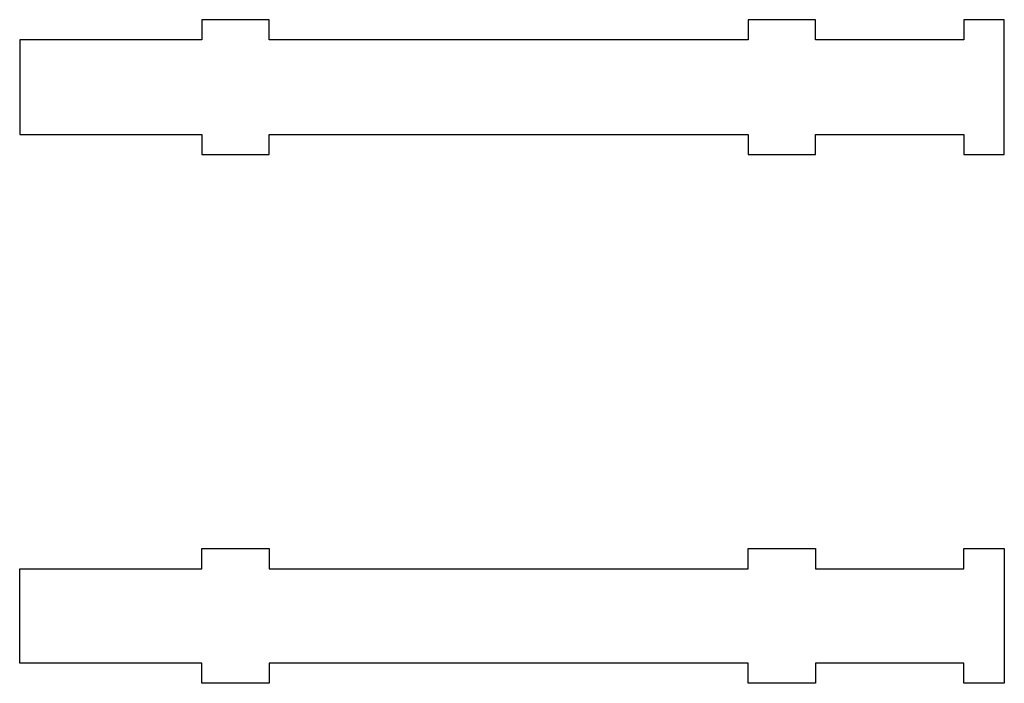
# Model space of a CAD drawing. Header units: millimetres. Extents: x 8.9 to 81.9, y 12.4 to 61.6.
import ezdxf

# ---------------------------------------------------------------- set-up
doc = ezdxf.new("R2010")
doc.units = ezdxf.units.MM
doc.layers.get('0').update_dxf_attribs({"linetype": 'CONTINUOUS'})

msp = doc.modelspace()

# ---------------------------------------------------------------- linework, layer by layer
for p, q in [((22.3901, 20.9144), (22.3901, 22.4155)), ((22.3901, 22.4155), (27.3889, 22.4155)), ((27.3889, 22.4155), (27.3889, 20.9144)), ((62.8904, 20.9144), (62.8904, 22.4155)), ((62.8904, 22.4155), (67.8892, 22.4155)), ((67.8892, 22.4155), (67.8892, 20.9144)), ((78.8899, 20.9144), (78.8899, 22.4155)), ((78.8899, 22.4155), (81.8896, 22.4155)), ((81.8896, 22.4155), (81.8896, 12.4155)), ((8.89, 13.9141), (8.89, 20.9144)), ((8.89, 20.9144), (22.3901, 20.9144)), ((27.3889, 20.9144), (62.8904, 20.9144)), ((67.8892, 20.9144), (78.8899, 20.9144)), ((22.3901, 13.9141), (8.89, 13.9141)), ((22.3901, 12.4155), (22.3901, 13.9141)), ((62.8904, 13.9141), (27.3889, 13.9141)), ((27.3889, 13.9141), (27.3889, 12.4155)), ((62.8904, 12.4155), (62.8904, 13.9141)), ((78.8899, 13.9141), (67.8892, 13.9141)), ((67.8892, 13.9141), (67.8892, 12.4155)), ((78.8899, 12.4155), (78.8899, 13.9141)), ((27.3889, 12.4155), (22.3901, 12.4155)), ((67.8892, 12.4155), (62.8904, 12.4155)), ((81.8896, 12.4155), (78.8899, 12.4155))]:
    msp.add_line(p, q)
msp.add_lwpolyline([(8.89, 60.1142), (8.89, 53.1139), (22.3901, 53.1139), (22.3901, 51.6153), (27.3889, 51.6153), (27.3889, 53.1139), (62.8904, 53.1139), (62.8904, 51.6153), (67.8892, 51.6153), (67.8892, 53.1139), (78.8899, 53.1139), (78.8899, 51.6153), (81.8896, 51.6153), (81.8896, 61.6153), (78.8899, 61.6153), (78.8899, 60.1142), (67.8892, 60.1142), (67.8892, 61.6153), (62.8904, 61.6153), (62.8904, 60.1142), (27.3889, 60.1142), (27.3889, 61.6153), (22.3901, 61.6153), (22.3901, 60.1142)], close=True)

doc.saveas('drawing.dxf')
